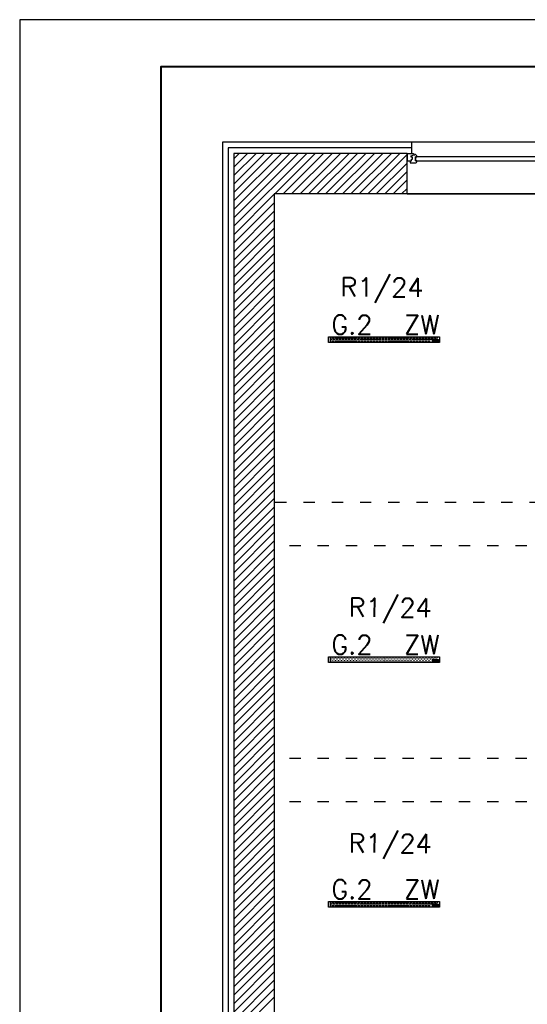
# Model space of a CAD drawing. Header units: millimetres. Extents: x 22250 to 51280, y -5012 to 7692.
# Tile 24 of 182: x 37485 to 38024, y -845 to 202. Entities that reach past the tile are written whole.
import ezdxf
from ezdxf.enums import TextEntityAlignment as Align

# ---------------------------------------------------------------- set-up
doc = ezdxf.new("R2010")
doc.units = ezdxf.units.MM
doc.linetypes.add('ACAD_ISO03W100', pattern=[30, 12, -18])
for name, color, linetype in [('_BI_LOGO', 140, 'Continuous'), ('_BI_OSW_OPIS', 140, 'Continuous'), ('_BI_OSW_OPRAWY', 140, 'Continuous'), ('E_podklad', 252, 'Continuous')]:
    doc.layers.add(name, color=color, linetype=linetype)
doc.layers.add('E_Obwody', color=3, linetype='Continuous', lineweight=13)
doc.styles.add('romans', font='romans.shx')
doc.styles.get("Standard").update_dxf_attribs({"font": 'arial.ttf'})
doc.linetypes.add('BATTING', pattern='A,0.0001,-0.1,[134,ltypeshp.shx,S=0.1,R=0,X=-0.1,Y=0],-0.2,[134,ltypeshp.shx,S=0.1,R=180,X=0.1,Y=0],-0.1', length=0.4001)

# ---------------------------------------------------------------- blocks, each defined once
blk = doc.blocks.new('BI_LOGO')
at = {"layer": '_BI_LOGO', "linetype": 'Continuous'}
for p, q in [((0, 2.2), (6.4, 2.2)), ((0, 0), (0, 2.2)), ((6.4, 0), (0, 0)), ((0.2, 0.6), (0.2, 1.9)), ((0.2, 1.9), (0.7, 1.9)), ((0.8, 0.6), (0.2, 0.6)), ((0.5, 1.7), (0.8, 1.7)), ((0.5, 1.4), (0.5, 1.7)), ((0.8, 1.4), (0.5, 1.4)), ((0.5, 1.2), (0.8, 1.2)), ((0.5, 0.8), (0.5, 1.2)), ((0.8, 0.8), (0.5, 0.8)), ((0.7, 1.9), (0.8, 1.9)), ((0.8, 1.9), (0.8, 1.9)), ((0.8, 1.9), (0.9, 1.9)), ((0.8, 1.7), (0.8, 1.7)), ((0.8, 1.7), (0.9, 1.7)), ((0.9, 1.4), (0.8, 1.4)), ((0.8, 1.4), (0.8, 1.4)), ((0.8, 1.2), (0.9, 1.2)), ((0.9, 0.8), (0.8, 0.8)), ((0.9, 0.6), (0.8, 0.6)), ((0.8, 0.6), (0.8, 0.6)), ((0.9, 1.9), (0.9, 1.9)), ((0.9, 1.9), (1, 1.9)), ((0.9, 1.7), (0.9, 1.6)), ((0.9, 1.6), (0.9, 1.6)), ((0.9, 1.6), (0.9, 1.6)), ((0.9, 1.6), (1, 1.6)), ((1, 1.5), (0.9, 1.5)), ((0.9, 1.5), (0.9, 1.4)), ((0.9, 1.4), (0.9, 1.4)), ((0.9, 1.4), (0.9, 1.4)), ((0.9, 1.2), (0.9, 1.1)), ((0.9, 1.1), (0.9, 1.1)), ((0.9, 1.1), (0.9, 1.1)), ((0.9, 1.1), (1, 1.1)), ((1, 0.9), (0.9, 0.9)), ((0.9, 0.9), (0.9, 0.8)), ((0.9, 0.8), (0.9, 0.8)), ((0.9, 0.8), (0.9, 0.8)), ((1, 0.6), (0.9, 0.6)), ((0.9, 0.6), (0.9, 0.6)), ((0.9, 0.6), (0.9, 0.6)), ((1, 1.9), (1, 1.9)), ((1, 1.9), (1.1, 1.9)), ((1, 1.6), (1, 1.6)), ((1, 1.6), (1, 1.5)), ((1, 1.5), (1, 1.5)), ((1, 1.5), (1, 1.5)), ((1, 1.5), (1, 1.5)), ((1, 1.1), (1, 1.1)), ((1, 1.1), (1, 1.1)), ((1, 1.1), (1, 1)), ((1, 1), (1, 1)), ((1, 1), (1, 1)), ((1, 1), (1, 0.9)), ((1, 0.9), (1, 0.9)), ((1, 0.9), (1, 0.9)), ((1, 0.9), (1, 0.9)), ((1.1, 0.6), (1, 0.6)), ((1, 0.6), (1, 0.6)), ((1.1, 1.9), (1.1, 1.9)), ((1.1, 1.9), (1.1, 1.8)), ((1.1, 1.8), (1.2, 1.8)), ((1.2, 1.4), (1.1, 1.3)), ((1.1, 1.3), (1.1, 1.3)), ((1.1, 1.3), (1.1, 1.3)), ((1.1, 1.3), (1.1, 1.3)), ((1.1, 1.3), (1.2, 1.2)), ((1.2, 0.7), (1.1, 0.7)), ((1.1, 0.7), (1.1, 0.6)), ((1.2, 1.8), (1.2, 1.8)), ((1.2, 1.8), (1.2, 1.7)), ((1.2, 1.7), (1.2, 1.7)), ((1.2, 1.7), (1.2, 1.6)), ((1.2, 1.6), (1.2, 1.6)), ((1.2, 1.6), (1.2, 1.5)), ((1.2, 1.5), (1.2, 1.5)), ((1.2, 1.5), (1.2, 1.5)), ((1.2, 1.5), (1.2, 1.4)), ((1.2, 1.4), (1.2, 1.4)), ((1.2, 1.4), (1.2, 1.4)), ((1.2, 1.2), (1.2, 1.2)), ((1.2, 1.2), (1.2, 1.2)), ((1.2, 1.2), (1.3, 1.1)), ((1.3, 0.8), (1.2, 0.8)), ((1.2, 0.8), (1.2, 0.7)), ((1.2, 0.7), (1.2, 0.7)), ((1.3, 1.3), (1.3, 1.4)), ((1.3, 1.4), (1.4, 1.4)), ((1.3, 1.2), (1.3, 1.3)), ((1.3, 1.3), (1.3, 1.3)), ((1.3, 1.1), (1.3, 1.2)), ((1.3, 1.2), (1.3, 1.2)), ((1.3, 1), (1.3, 1.1)), ((1.3, 1.1), (1.3, 1.1)), ((1.3, 1.1), (1.3, 1.1)), ((1.3, 1.1), (1.3, 1.1)), ((1.3, 0.9), (1.3, 1)), ((1.3, 1), (1.3, 1)), ((1.3, 0.8), (1.3, 0.9)), ((1.3, 0.9), (1.3, 0.9)), ((1.3, 0.9), (1.3, 0.9)), ((1.3, 0.9), (1.3, 0.8)), ((1.4, 0.7), (1.3, 0.8)), ((1.3, 0.8), (1.3, 0.8)), ((1.3, 0.8), (1.3, 0.8)), ((1.4, 1.4), (1.4, 1.5)), ((1.4, 1.5), (1.5, 1.5)), ((1.4, 1.4), (1.4, 1.4)), ((1.4, 0.6), (1.4, 0.7)), ((1.4, 0.7), (1.4, 0.7)), ((1.4, 0.7), (1.4, 0.7)), ((1.5, 0.6), (1.4, 0.6)), ((1.5, 1.5), (1.6, 1.6)), ((1.5, 1.5), (1.5, 1.5)), ((2.2, 1), (1.5, 1)), ((1.5, 1), (1.5, 0.9)), ((1.5, 0.9), (1.6, 0.9)), ((1.6, 0.6), (1.5, 0.6)), ((1.5, 0.6), (1.5, 0.6)), ((1.5, 0.6), (1.5, 0.6)), ((1.6, 1.6), (1.6, 1.6)), ((1.6, 1.6), (1.6, 1.6)), ((1.6, 1.6), (1.7, 1.6)), ((1.7, 1.3), (1.6, 1.3)), ((1.6, 1.3), (1.6, 1.3)), ((1.6, 1.3), (1.6, 1.2)), ((1.6, 1.2), (1.9, 1.2)), ((1.6, 1.2), (1.6, 1.2)), ((1.6, 0.9), (1.6, 0.8)), ((1.6, 0.8), (1.6, 0.8)), ((1.6, 0.8), (1.6, 0.8)), ((1.6, 0.8), (1.7, 0.8)), ((1.6, 0.5), (1.6, 0.6)), ((1.7, 0.5), (1.6, 0.5)), ((1.7, 1.6), (1.7, 1.6)), ((1.7, 1.6), (1.8, 1.6)), ((1.8, 1.4), (1.7, 1.4)), ((1.7, 1.4), (1.7, 1.4)), ((1.7, 1.4), (1.7, 1.3)), ((1.7, 0.8), (1.7, 0.8)), ((1.7, 0.8), (1.8, 0.8)), ((1.8, 0.5), (1.7, 0.5)), ((1.7, 0.5), (1.7, 0.5)), ((1.8, 1.6), (1.8, 1.6)), ((1.8, 1.6), (1.9, 1.6)), ((1.8, 1.3), (1.8, 1.4)), ((1.9, 1.3), (1.8, 1.3)), ((1.8, 0.8), (1.8, 0.8)), ((1.8, 0.8), (1.8, 0.8)), ((1.8, 0.8), (1.9, 0.8)), ((1.9, 0.5), (1.8, 0.5)), ((1.8, 0.5), (1.8, 0.5)), ((1.9, 1.6), (1.9, 1.6)), ((1.9, 1.6), (2, 1.5)), ((1.9, 1.2), (1.9, 1.3)), ((1.9, 1.3), (1.9, 1.3)), ((1.9, 1.2), (1.9, 1.2)), ((1.9, 0.8), (1.9, 0.9)), ((1.9, 0.9), (2.2, 0.9)), ((1.9, 0.8), (1.9, 0.8)), ((1.9, 0.8), (1.9, 0.8)), ((2, 0.6), (1.9, 0.6)), ((1.9, 0.6), (1.9, 0.6)), ((1.9, 0.6), (1.9, 0.5)), ((2, 1.5), (2, 1.5)), ((2, 1.5), (2, 1.5)), ((2, 1.5), (2.1, 1.5)), ((2.1, 0.6), (2, 0.6)), ((2, 0.6), (2, 0.6)), ((2.1, 1.5), (2.1, 1.4)), ((2.1, 1.4), (2.1, 1.4)), ((2.1, 1.4), (2.2, 1.3)), ((2.2, 0.8), (2.1, 0.7)), ((2.1, 0.7), (2.1, 0.7)), ((2.1, 0.7), (2.1, 0.6)), ((2.2, 1.3), (2.2, 1.4)), ((2.2, 1.4), (2.3, 1.4)), ((2.2, 1.3), (2.2, 1.3)), ((2.2, 1.3), (2.2, 1.3)), ((2.2, 1.3), (2.2, 1.2)), ((2.2, 1.2), (2.2, 1.3)), ((2.2, 1.3), (2.2, 1.3)), ((2.2, 1.1), (2.2, 1.2)), ((2.2, 1.2), (2.2, 1.2)), ((2.2, 1), (2.2, 1.1)), ((2.2, 1.1), (2.2, 1.1)), ((2.2, 1.1), (2.2, 1.1)), ((2.2, 0.9), (2.2, 1)), ((2.2, 1), (2.2, 1)), ((2.2, 0.9), (2.2, 0.8)), ((2.2, 0.8), (2.2, 0.9)), ((2.2, 0.9), (2.2, 0.9)), ((2.2, 0.8), (2.2, 0.8)), ((2.3, 0.7), (2.2, 0.8)), ((2.2, 0.8), (2.2, 0.8)), ((2.2, 0.5), (2.5, 0.5)), ((2.2, 0.4), (2.2, 0.5)), ((2.2, 0.3), (2.2, 0.4)), ((2.2, 0.4), (2.2, 0.4)), ((2.3, 0.3), (2.2, 0.3)), ((2.2, 0.3), (2.2, 0.3)), ((2.3, 1.4), (2.3, 1.5)), ((2.3, 1.5), (2.3, 1.5)), ((2.3, 1.5), (2.4, 1.5)), ((2.3, 1.4), (2.3, 1.4)), ((2.4, 0.6), (2.3, 0.7)), ((2.3, 0.7), (2.3, 0.7)), ((2.3, 0.7), (2.3, 0.7)), ((2.3, 0.2), (2.3, 0.3)), ((2.3, 0.3), (2.3, 0.3)), ((2.4, 0.2), (2.3, 0.2)), ((2.4, 1.5), (2.4, 1.6)), ((2.4, 1.6), (2.5, 1.6)), ((2.5, 0.6), (2.4, 0.6)), ((2.4, 0.6), (2.4, 0.6)), ((2.4, 0.6), (2.4, 0.6)), ((2.5, 0.2), (2.4, 0.2)), ((2.4, 0.2), (2.4, 0.2)), ((2.4, 0.2), (2.4, 0.2)), ((2.5, 1.6), (2.5, 1.6)), ((2.5, 1.6), (2.6, 1.6)), ((2.6, 1.3), (2.5, 1.3)), ((2.5, 1.3), (2.5, 1.3)), ((2.5, 1.3), (2.5, 1.3)), ((2.5, 1.3), (2.5, 1.2)), ((2.5, 1.2), (2.5, 1.2)), ((2.5, 1.2), (2.5, 1.1)), ((2.5, 1.1), (2.5, 1.1)), ((2.5, 1.1), (2.5, 1)), ((2.5, 1), (2.5, 1)), ((2.5, 1), (2.5, 1)), ((2.5, 1), (2.5, 0.9)), ((2.5, 0.9), (2.5, 0.9)), ((2.5, 0.9), (2.5, 0.9)), ((2.5, 0.9), (2.5, 0.8)), ((2.5, 0.8), (2.6, 0.8)), ((2.6, 0.6), (2.5, 0.6)), ((2.5, 0.6), (2.5, 0.6)), ((2.5, 0.5), (2.5, 0.4)), ((2.5, 0.4), (2.5, 0.4)), ((2.5, 0.4), (2.5, 0.4)), ((2.5, 0.4), (2.6, 0.4)), ((2.6, 0.2), (2.5, 0.2)), ((2.5, 0.2), (2.5, 0.2)), ((2.5, 0.2), (2.5, 0.2)), ((2.6, 1.6), (2.6, 1.6)), ((2.6, 1.6), (2.7, 1.6)), ((2.7, 1.3), (2.6, 1.3)), ((2.6, 1.3), (2.6, 1.3)), ((2.6, 1.3), (2.6, 1.3)), ((2.6, 0.8), (2.6, 0.8)), ((2.6, 0.8), (2.7, 0.8)), ((2.7, 0.6), (2.6, 0.6)), ((2.6, 0.6), (2.6, 0.6)), ((2.6, 0.6), (2.6, 0.6)), ((2.6, 0.4), (2.6, 0.4)), ((2.6, 0.4), (2.7, 0.4)), ((2.7, 0.2), (2.6, 0.2)), ((2.6, 0.2), (2.6, 0.2)), ((2.7, 1.6), (2.8, 1.6)), ((2.8, 1.3), (2.7, 1.3)), ((2.7, 1.3), (2.7, 1.3)), ((2.7, 0.8), (2.7, 0.8)), ((2.7, 0.8), (2.8, 0.8)), ((2.8, 0.6), (2.7, 0.6)), ((2.7, 0.6), (2.7, 0.6)), ((2.7, 0.4), (2.7, 0.4)), ((2.7, 0.4), (2.7, 0.4)), ((2.7, 0.4), (2.8, 0.4)), ((2.8, 0.2), (2.7, 0.2)), ((2.7, 0.2), (2.7, 0.2)), ((2.8, 1.6), (2.8, 1.5)), ((2.8, 1.5), (2.8, 1.5)), ((2.8, 1.5), (2.9, 1.4)), ((2.8, 1.2), (2.8, 1.3)), ((2.8, 1.3), (2.8, 1.3)), ((2.8, 1.3), (2.8, 1.3)), ((2.9, 1.2), (2.8, 1.2)), ((2.8, 0.9), (2.9, 1)), ((2.8, 0.8), (2.8, 0.9)), ((2.8, 0.9), (2.8, 0.9)), ((2.8, 0.8), (2.8, 0.8)), ((2.9, 0.7), (2.8, 0.6)), ((2.8, 0.6), (2.8, 0.6)), ((2.8, 0.6), (2.8, 0.6)), ((2.8, 0.4), (2.8, 0.5)), ((2.8, 0.5), (2.9, 0.5)), ((2.8, 0.4), (2.8, 0.4)), ((2.8, 0.4), (2.8, 0.4)), ((2.9, 0.2), (2.8, 0.2)), ((2.8, 0.2), (2.8, 0.2)), ((2.9, 1.4), (2.9, 1.6)), ((2.9, 1.6), (3.1, 1.6)), ((2.9, 1.1), (2.9, 1.2)), ((2.9, 1), (2.9, 1.1)), ((2.9, 1.1), (2.9, 1.1)), ((2.9, 1), (2.9, 1)), ((2.9, 0.6), (2.9, 0.7)), ((2.9, 0.5), (2.9, 0.6)), ((2.9, 0.5), (2.9, 0.5)), ((3, 0.2), (2.9, 0.2)), ((2.9, 0.2), (2.9, 0.2)), ((2.9, 0.2), (2.9, 0.2)), ((3.1, 0.3), (3, 0.3)), ((3, 0.3), (3, 0.3)), ((3, 0.3), (3, 0.2)), ((3.1, 1.6), (3.1, 0.7)), ((3.1, 0.7), (3.1, 0.7)), ((3.1, 0.7), (3.1, 0.6)), ((3.1, 0.6), (3.1, 0.6)), ((3.1, 0.6), (3.1, 0.5)), ((3.1, 0.5), (3.1, 0.5)), ((3.1, 0.5), (3.1, 0.4)), ((3.1, 0.4), (3.1, 0.4)), ((3.1, 0.4), (3.1, 0.3)), ((3.2, 0.6), (3.2, 1.9)), ((3.2, 1.9), (3.5, 1.9)), ((3.5, 0.6), (3.2, 0.6)), ((3.5, 1.9), (3.5, 1.5)), ((3.5, 1.5), (3.5, 1.5)), ((3.5, 1.5), (3.5, 1.5)), ((3.5, 1.5), (3.6, 1.5)), ((3.6, 1.3), (3.5, 1.3)), ((3.5, 1.3), (3.5, 1.2)), ((3.5, 1.2), (3.5, 1.2)), ((3.5, 1.2), (3.5, 1.2)), ((3.5, 1.2), (3.5, 1.1)), ((3.5, 1.1), (3.5, 1.1)), ((3.5, 1.1), (3.5, 0.6)), ((3.6, 1.5), (3.6, 1.6)), ((3.6, 1.6), (3.7, 1.6)), ((3.6, 1.5), (3.6, 1.5)), ((3.7, 1.4), (3.6, 1.3)), ((3.6, 1.3), (3.6, 1.3)), ((3.6, 1.3), (3.6, 1.3)), ((3.7, 1.6), (3.7, 1.6)), ((3.7, 1.6), (3.8, 1.6)), ((3.7, 1.3), (3.7, 1.4)), ((3.8, 1.3), (3.7, 1.3)), ((3.8, 1.6), (3.8, 1.6)), ((3.8, 1.6), (3.9, 1.6)), ((3.8, 1.2), (3.8, 1.3)), ((3.8, 1.3), (3.8, 1.3)), ((3.8, 1.3), (3.8, 1.3)), ((3.8, 1.3), (3.8, 1.3)), ((3.8, 1.1), (3.8, 1.2)), ((3.8, 1.2), (3.8, 1.2)), ((3.8, 0.6), (3.8, 1.1)), ((3.8, 1.1), (3.8, 1.1)), ((4.1, 0.6), (3.8, 0.6)), ((3.9, 1.6), (3.9, 1.6)), ((3.9, 1.6), (3.9, 1.6)), ((3.9, 1.6), (4, 1.5)), ((4, 1.5), (4, 1.5)), ((4, 1.5), (4, 1.5)), ((4, 1.5), (4.1, 1.4)), ((4.1, 1.4), (4.1, 1.4)), ((4.1, 1.4), (4.1, 1.4)), ((4.1, 1.4), (4.1, 1.3)), ((4.1, 1.3), (4.1, 1.3)), ((4.1, 1.3), (4.1, 1.2)), ((4.1, 1.1), (4.2, 1.2)), ((4.1, 1.2), (4.1, 1.2)), ((4.1, 1.2), (4.1, 0.6)), ((4.1, 1), (4.1, 1.1)), ((4.1, 1.1), (4.1, 1.1)), ((4.1, 0.9), (4.1, 1)), ((4.1, 1), (4.1, 1)), ((4.1, 1), (4.1, 1)), ((4.2, 0.9), (4.1, 0.9)), ((4.2, 1.3), (4.2, 1.4)), ((4.2, 1.4), (4.2, 1.4)), ((4.2, 1.4), (4.3, 1.4)), ((4.2, 1.2), (4.2, 1.3)), ((4.2, 1.3), (4.2, 1.3)), ((4.2, 1.2), (4.2, 1.2)), ((4.2, 0.8), (4.2, 0.9)), ((4.2, 0.7), (4.2, 0.8)), ((4.2, 0.8), (4.2, 0.8)), ((4.2, 0.8), (4.2, 0.8)), ((4.3, 0.7), (4.2, 0.7)), ((4.2, 0.7), (4.2, 0.7)), ((4.3, 1.4), (4.3, 1.5)), ((4.3, 1.5), (4.4, 1.5)), ((4.3, 0.6), (4.3, 0.7)), ((4.4, 0.6), (4.3, 0.6)), ((4.3, 0.6), (4.3, 0.6)), ((4.4, 1.5), (4.4, 1.5)), ((4.4, 1.5), (4.5, 1.6)), ((4.4, 1.5), (4.4, 1.5)), ((4.5, 1.3), (4.4, 1.2)), ((4.4, 1.2), (4.8, 1.2)), ((4.4, 1.2), (4.4, 1.2)), ((5.1, 1), (4.4, 1)), ((4.4, 1), (4.4, 0.9)), ((4.4, 0.9), (4.4, 0.9)), ((4.4, 0.9), (4.5, 0.8)), ((4.5, 0.6), (4.4, 0.6)), ((4.4, 0.6), (4.4, 0.6)), ((4.5, 1.6), (4.5, 1.6)), ((4.5, 1.6), (4.6, 1.6)), ((4.6, 1.4), (4.5, 1.3)), ((4.5, 1.3), (4.5, 1.3)), ((4.5, 1.3), (4.5, 1.3)), ((4.5, 0.8), (4.5, 0.8)), ((4.5, 0.8), (4.5, 0.8)), ((4.5, 0.8), (4.6, 0.8)), ((4.5, 0.5), (4.5, 0.6)), ((4.6, 0.5), (4.5, 0.5)), ((4.5, 0.5), (4.5, 0.5)), ((4.6, 1.6), (4.6, 1.6)), ((4.6, 1.6), (4.7, 1.6)), ((4.7, 1.4), (4.6, 1.4)), ((4.6, 1.4), (4.6, 1.4)), ((4.6, 0.8), (4.6, 0.7)), ((4.6, 0.7), (4.7, 0.8)), ((4.6, 0.7), (4.6, 0.7)), ((4.7, 0.5), (4.6, 0.5)), ((4.6, 0.5), (4.6, 0.5)), ((4.7, 1.6), (4.7, 1.6)), ((4.7, 1.6), (4.8, 1.6)), ((4.7, 1.3), (4.7, 1.4)), ((4.8, 1.3), (4.7, 1.3)), ((4.7, 1.3), (4.7, 1.3)), ((4.7, 0.8), (4.7, 0.8)), ((4.7, 0.8), (4.7, 0.8)), ((4.7, 0.8), (4.8, 0.8)), ((4.8, 0.5), (4.7, 0.5)), ((4.7, 0.5), (4.7, 0.5)), ((4.8, 1.6), (4.8, 1.5)), ((4.8, 1.5), (4.8, 1.5)), ((4.8, 1.5), (4.9, 1.5)), ((4.8, 1.2), (4.8, 1.3)), ((4.8, 1.2), (4.8, 1.2)), ((4.8, 0.8), (4.8, 0.9)), ((4.8, 0.9), (5.1, 0.9)), ((4.8, 0.8), (4.8, 0.8)), ((4.9, 0.6), (4.8, 0.6)), ((4.8, 0.6), (4.8, 0.5)), ((4.9, 1.5), (4.9, 1.5)), ((4.9, 1.5), (5, 1.4)), ((5, 0.6), (4.9, 0.6)), ((4.9, 0.6), (4.9, 0.6)), ((5, 1.4), (5, 1.4)), ((5, 1.4), (5, 1.4)), ((5, 1.4), (5, 1.3)), ((5, 1.3), (5, 1.3)), ((5, 1.3), (5.1, 1.2)), ((5.1, 0.8), (5, 0.8)), ((5, 0.8), (5, 0.7)), ((5, 0.7), (5, 0.7)), ((5, 0.7), (5, 0.6)), ((5.1, 0.6), (5.1, 1.9)), ((5.1, 1.9), (5.4, 1.9)), ((5.1, 1.2), (5.1, 1.2)), ((5.1, 1.2), (5.1, 1.2)), ((5.1, 1.2), (5.1, 1.1)), ((5.1, 1.1), (5.1, 1.1)), ((5.1, 1.1), (5.1, 1)), ((5.1, 1), (5.1, 1)), ((5.1, 0.9), (5.1, 0.8)), ((5.4, 0.6), (5.1, 0.6)), ((5.4, 1.9), (5.4, 0.6)), ((5.5, 0.5), (5.5, 1.9)), ((5.5, 1.9), (5.7, 1.9)), ((5.7, 0.5), (5.5, 0.5)), ((5.7, 1.9), (5.7, 0.5)), ((5.8, 1.7), (5.8, 1.9)), ((5.8, 1.9), (6.1, 1.9)), ((6.1, 1.7), (5.8, 1.7)), ((5.8, 0.6), (5.8, 1.6)), ((5.8, 1.6), (6.1, 1.6)), ((6.1, 0.6), (5.8, 0.6)), ((6.1, 1.9), (6.1, 1.7)), ((6.1, 1.6), (6.1, 0.6)), ((6.4, 2.2), (6.4, 0))]:
    blk.add_line(p, q, dxfattribs=at)
blk = doc.blocks.new('G.2')
at = {"layer": '_BI_OSW_OPRAWY'}
h = blk.add_hatch(dxfattribs=at)
h.set_pattern_fill('DOTS', color=256)
h.set_pattern_definition([(0, (-249.5286, -5010), (0.79375, 1.5875), [0, -1.5875])])
h.paths.add_polyline_path([(56.9, 3), (-56.9, 3), (-56.9, -3), (56.9, -3)])
h.paths.add_polyline_path([(49.5, 0.2), (55.9, 0.2), (55.9, -2), (49.5, -2)], flags=16)
h.paths.add_polyline_path([(50.8, -0.9), (50.8, -0.9), (50.8, -0.8)], flags=0)
h.paths.add_polyline_path([(50.8, -1.1), (50.8, -1.1), (50.8, -1.1)], flags=0)
h.paths.add_polyline_path([(49.7, -0.1), (50.3, -0.1), (50.5, -0.1), (50.6, -0.1), (50.7, -0.2), (50.8, -0.4), (50.8, -0.6), (50.7, -0.7), (50.6, -0.7), (50.7, -0.8), (50.8, -0.8), (50.8, -0.9), (50.8, -0.7), (50.9, -0.6), (51, -0.5), (51.1, -0.4), (51.3, -0.4), (51.4, -0.4), (51.6, -0.5), (51.7, -0.7), (51.7, -0.7), (51.8, -0.6), (51.9, -0.5), (52, -0.4), (52.1, -0.4), (52.3, -0.4), (52.4, -0.5), (52.4, -0.4), (52.7, -0.4), (52.7, -1.3), (52.7, -1.3), (52.7, -1.4), (52.7, -1.5), (52.6, -1.6), (52.5, -1.8), (52.4, -1.8), (52.2, -1.8), (52.1, -1.8), (52, -1.8), (51.8, -1.8), (51.8, -1.7), (51.8, -1.7), (51.7, -1.6), (51.7, -1.5), (52, -1.5), (52, -1.6), (52.1, -1.6), (52.1, -1.6), (52.1, -1.6), (52.2, -1.6), (52.2, -1.6), (52.2, -1.6), (52.3, -1.6), (52.3, -1.6), (52.3, -1.6), (52.4, -1.6), (52.4, -1.5), (52.4, -1.5), (52.4, -1.5), (52.4, -1.4), (52.4, -1.4), (52.2, -1.4), (52.1, -1.4), (51.9, -1.4), (51.8, -1.3), (51.7, -1.1), (51.7, -1.3), (51.6, -1.4), (51.4, -1.5), (51.3, -1.5), (51.1, -1.4), (50.9, -1.4), (50.8, -1.2), (50.8, -1.1), (50.8, -1.2), (50.7, -1.3), (50.5, -1.4), (50.4, -1.4), (50.3, -1.4), (49.7, -1.4)], flags=0)
h.paths.add_polyline_path([(50, -0.3), (50.4, -0.3), (50.5, -0.4), (50.5, -0.6), (50.4, -0.6), (50, -0.6)], flags=0)
h.paths.add_polyline_path([(50, -0.8), (50.4, -0.8), (50.5, -0.9), (50.5, -1.1), (50.4, -1.2), (50, -1.2)], flags=0)
h.paths.add_polyline_path([(50.7, -0.7), (50.7, -0.6), (50.7, -0.6), (50.7, -0.6)], flags=0)
h.paths.add_polyline_path([(50.8, -0.4), (50.8, -0.3), (50.7, -0.2), (50.8, -0.3)], flags=0)
h.paths.add_polyline_path([(50.6, -0.1), (50.6, -0.1), (50.5, -0.1), (50.5, -0.1)], flags=0)
h.paths.add_polyline_path([(50.5, -0.5), (50.5, -0.4), (50.5, -0.5), (50.5, -0.6), (50.5, -0.5)], flags=0)
h.paths.add_polyline_path([(50.5, -0.5), (50.5, -0.4), (50.4, -0.4), (50.5, -0.4)], flags=0)
h.paths.add_polyline_path([(50.4, -1.4), (50.5, -1.4), (50.5, -1.4), (50.4, -1.4)], flags=0)
h.paths.add_polyline_path([(50.5, -1.1), (50.5, -1.1), (50.5, -1.2), (50.5, -1.1)], flags=0)
h.paths.add_polyline_path([(50.4, -0.8), (50.5, -0.9), (50.5, -0.9), (50.5, -0.9)], flags=0)
h.paths.add_polyline_path([(52.2, -0.4), (52.3, -0.5), (52.3, -0.5), (52.3, -0.4), (52.2, -0.4), (52, -0.4), (52, -0.4), (52.1, -0.4)], flags=0)
h.paths.add_polyline_path([(51.8, -0.6), (51.8, -0.5), (51.9, -0.5), (51.8, -0.5)], flags=0)
h.paths.add_polyline_path([(51.7, -0.6), (51.7, -0.8), (51.7, -0.8), (51.7, -0.8), (51.7, -0.9), (51.7, -0.9), (51.7, -0.9), (51.7, -1), (51.7, -1), (51.7, -1.1), (51.7, -1.1), (51.8, -1.2), (51.8, -1.3), (51.8, -1.2), (51.7, -1.1), (51.4, -1.1), (51.4, -1.2), (51.3, -1.3), (51.1, -1.2), (51.1, -1.1), (51.1, -1), (51.7, -1), (51.7, -0.9), (51.7, -0.8), (51.7, -0.8), (51.7, -0.8), (51.7, -0.7), (51.7, -0.7), (51.6, -0.6), (51.6, -0.5)], flags=0)
h.paths.add_polyline_path([(51.4, -0.4), (51.5, -0.4), (51.4, -0.4), (51.3, -0.4), (51.3, -0.4)], flags=0)
h.paths.add_polyline_path([(51.1, -0.4), (51.1, -0.4), (51, -0.5), (51, -0.5)], flags=0)
h.paths.add_polyline_path([(50.7, -1.3), (50.7, -1.3), (50.8, -1.2), (50.8, -1.1), (50.8, -0.9), (50.8, -0.8), (50.9, -0.6), (50.9, -0.6), (50.9, -0.7), (50.8, -0.7), (50.8, -0.8), (50.8, -0.9), (50.8, -0.9), (50.8, -1), (50.8, -1.1), (50.9, -1.3), (50.9, -1.3), (51, -1.4), (51, -1.4), (51.1, -1.4), (51, -1.4), (50.9, -1.3), (50.8, -1.1), (50.8, -1.2), (50.7, -1.3)], flags=0)
h.paths.add_polyline_path([(51.1, -1.2), (51.2, -1.2), (51.3, -1.2), (51.4, -1.2), (51.4, -1.2), (51.3, -1.3), (51.2, -1.2)], flags=0)
h.paths.add_polyline_path([(51.1, -0.7), (51.3, -0.6), (51.4, -0.7), (51.5, -0.8), (51.1, -0.8)], flags=0)
h.paths.add_polyline_path([(51.4, -0.7), (51.4, -0.7), (51.3, -0.6), (51.3, -0.6)], flags=0)
h.paths.add_polyline_path([(51.3, -1.5), (51.4, -1.5), (51.4, -1.4), (51.5, -1.4), (51.6, -1.4), (51.6, -1.3), (51.7, -1.3), (51.6, -1.4), (51.5, -1.4), (51.3, -1.5)], flags=0)
h.paths.add_polyline_path([(51.9, -1.8), (52, -1.8), (52, -1.8), (51.9, -1.8)], flags=0)
h.paths.add_polyline_path([(52, -1.4), (52, -1.4), (52.1, -1.4), (52, -1.4), (51.9, -1.4)], flags=0)
h.paths.add_polyline_path([(52.2, -0.6), (52.4, -0.7), (52.4, -0.9), (52.4, -1), (52.3, -1.2), (52.2, -1.2), (52.1, -1.2), (52, -1), (52, -0.9), (52, -0.7), (52.1, -0.7)], flags=0)
h.paths.add_polyline_path([(52.2, -1.8), (52.3, -1.8), (52.4, -1.8), (52.3, -1.8)], flags=0)
h.paths.add_polyline_path([(52.2, -1.4), (52.3, -1.4), (52.4, -1.4), (52.3, -1.4)], flags=0)
h.paths.add_polyline_path([(52.5, -1.7), (52.6, -1.7), (52.6, -1.6), (52.7, -1.5), (52.7, -1.5), (52.7, -1.6), (52.6, -1.7)], flags=0)
h.paths.add_polyline_path([(52.7, -0.1), (53, -0.1), (53, -0.5), (53.1, -0.4), (53.3, -0.4), (53.4, -0.4), (53.6, -0.5), (53.6, -0.6), (53.7, -0.8), (53.7, -1.4), (53.4, -1.4), (53.4, -0.9), (53.4, -0.9), (53.4, -0.8), (53.4, -0.8), (53.4, -0.7), (53.3, -0.7), (53.3, -0.7), (53.3, -0.7), (53.3, -0.7), (53.2, -0.6), (53.2, -0.7), (53.1, -0.7), (53.1, -0.7), (53.1, -0.7), (53.1, -0.8), (53, -0.8), (53, -0.8), (53, -0.9), (53, -0.9), (53, -1.4), (52.7, -1.4)], flags=0)
h.paths.add_polyline_path([(53.4, -0.4), (53.4, -0.4), (53.3, -0.4), (53.4, -0.4)], flags=0)
h.paths.add_polyline_path([(53.7, -0.7), (53.7, -0.8), (53.7, -0.7), (53.6, -0.6)], flags=0)
h.paths.add_polyline_path([(53.9, -1), (53.9, -1.1), (54, -1.1), (54, -1.2), (54, -1.2), (54, -1.2), (54.1, -1.2), (54.1, -1.3), (54.2, -1.3), (54.2, -1.2), (54.2, -1.2), (54.3, -1.2), (54.3, -1.2), (54.3, -1.2), (54.3, -1.1), (54.6, -1.1), (54.6, -1)], flags=0)
h.paths.add_polyline_path([(54.6, -0.9), (54.6, -1), (54.6, -0.9), (54.6, -0.9), (54.6, -0.8), (54.6, -0.8), (54.6, -0.8), (54.6, -0.7), (54.6, -0.7), (54.5, -0.6), (54.5, -0.6), (54.5, -0.6), (54.5, -0.5), (54.4, -0.5), (54.4, -0.5), (54.3, -0.4), (54.3, -0.4), (54.2, -0.4), (54.2, -0.4), (54.2, -0.4), (54.1, -0.4), (54.1, -0.4), (54, -0.4), (54, -0.4), (53.9, -0.5), (53.9, -0.5), (53.8, -0.5), (53.8, -0.6), (53.8, -0.6), (53.7, -0.6), (53.7, -0.7), (53.7, -0.7), (53.7, -0.8), (53.7, -0.8), (53.7, -0.9), (53.7, -0.9), (53.7, -1), (53.7, -1), (53.7, -1), (53.7, -1.1), (53.7, -1.1), (53.7, -1.2), (53.7, -1.2), (53.7, -1.2), (53.8, -1.3), (53.8, -1.3), (53.8, -1.3), (53.8, -1.4), (53.9, -1.4), (53.9, -1.4), (53.9, -1.4), (54, -1.4), (54, -1.5), (54.1, -1.5), (54.1, -1.5), (54.2, -1.5), (54.2, -1.5), (54.3, -1.5), (54.3, -1.5), (54.4, -1.4), (54.4, -1.4), (54.4, -1.4), (54.5, -1.4), (54.5, -1.3), (54.5, -1.3), (54.6, -1.2), (54.6, -1.2), (54.6, -1.3), (54.5, -1.4), (54.3, -1.5), (54.1, -1.5), (54, -1.4), (53.8, -1.4), (53.7, -1.2), (53.7, -1.1), (53.7, -0.9), (53.7, -0.7), (53.8, -0.6), (53.9, -0.5), (54, -0.4), (54.2, -0.4), (54.3, -0.4), (54.5, -0.5), (54.6, -0.7), (54.6, -0.8)], flags=0)
h.paths.add_polyline_path([(54, -0.7), (54.2, -0.6), (54.3, -0.7), (54.3, -0.8), (54, -0.8)], flags=0)
h.paths.add_polyline_path([(54.2, -0.7), (54.3, -0.7), (54.2, -0.6), (54.2, -0.6)], flags=0)
h.paths.add_polyline_path([(55, -0.1), (55.3, -0.1), (55.3, -1.5), (55, -1.5)], flags=0)
h.paths.add_polyline_path([(55.4, -0.1), (55.6, -0.1), (55.6, -0.3), (55.4, -0.3)], flags=0)
h.paths.add_polyline_path([(55.4, -0.4), (55.6, -0.4), (55.6, -1.4), (55.4, -1.4)], flags=0)
for p, q in [((-59, -3), (-59, 3)), ((-59, 3), (59, 3)), ((-56.9, -3), (-56.9, 3)), ((59, 3), (59, -3)), ((59, -3), (-59, -3))]:
    blk.add_line(p, q, dxfattribs=at)
blk.add_blockref('BI_LOGO', (51.6, -2), dxfattribs=at)
at = {"layer": '_BI_OSW_OPIS', "style": 'romans'}
blk.add_attdef('G.2', (-56, 6), '', height=20, dxfattribs=at)
blk.add_attdef('ZW', text='', height=20, dxfattribs=at).set_placement((59, 6), align=Align.RIGHT)
blk = doc.blocks.new('*U965')
blk.add_lwpolyline([(-42, 0), (0, 0), (0, 42), (-42, 42)], close=True)
at = {"lineweight": 40}
blk.add_lwpolyline([(-39, 1), (-1, 1), (-1, 41), (-39, 41)], close=True, dxfattribs=at)

msp = doc.modelspace()

# ---------------------------------------------------------------- linework, layer by layer
at = {"layer": 'E_podklad', "ltscale": 2}
for p, q in [((37901.3, 71.4), (37700.3, 71.4)), ((37700.3, 71.4), (37700.3, -886.6)), ((37901.3, 59.4), (37901.3, 71.4)), ((38119.3, 71.4), (37901.3, 71.4)), ((37896.3, 59.4), (37712.3, 59.4)), ((37712.3, 59.4), (37712.3, -881.6)), ((37896.3, 16.4), (37896.3, 59.4)), ((37896.3, 16.4), (37755.3, 16.4)), ((37755.3, 16.4), (37755.3, -881.6)), ((38548.3, 16.4), (37755.3, 16.4)), ((37755.3, 16.4), (37755.3, -854.6)), ((37896.3, 16.4), (38124.3, 16.4))]:
    msp.add_line(p, q, dxfattribs=at)
at = {"layer": 'E_podklad', "linetype": 'BATTING', "ltscale": 14}
for p, q in [((37901.3, 65.4), (37706.3, 65.4)), ((37706.3, 65.4), (37706.3, -886.6))]:
    msp.add_line(p, q, dxfattribs=at)
at = {"layer": 'E_podklad', "linetype": 'Continuous'}
for p, q in [((37712.3, 53.8), (37717.9, 59.4)), ((37712.3, 44.8), (37726.9, 59.4)), ((37712.3, 35.8), (37735.9, 59.4)), ((37712.3, 26.9), (37744.9, 59.4)), ((37712.3, 17.9), (37753.8, 59.4)), ((37712.3, 8.9), (37762.8, 59.4)), ((37712.3, -0.1), (37771.8, 59.4)), ((37712.3, -9.1), (37780.8, 59.4)), ((37712.3, -18), (37789.8, 59.4)), ((37755.7, 16.4), (37798.7, 59.4)), ((37764.7, 16.4), (37807.7, 59.4)), ((37773.7, 16.4), (37816.7, 59.4)), ((37782.7, 16.4), (37825.7, 59.4)), ((37791.7, 16.4), (37834.7, 59.4)), ((37800.6, 16.4), (37843.6, 59.4)), ((37809.6, 16.4), (37852.6, 59.4)), ((37818.6, 16.4), (37861.6, 59.4)), ((37827.6, 16.4), (37870.6, 59.4)), ((37836.6, 16.4), (37879.6, 59.4)), ((37845.5, 16.4), (37888.5, 59.4)), ((37854.5, 16.4), (37896.3, 58.2)), ((37863.5, 16.4), (37896.3, 49.2)), ((37872.5, 16.4), (37896.3, 40.2)), ((37881.5, 16.4), (37896.3, 31.3)), ((37890.4, 16.4), (37896.3, 22.3)), ((37712.3, -27), (37755.3, 16)), ((37712.3, -36), (37755.3, 7)), ((37712.3, -45), (37755.3, -2)), ((37712.3, -54), (37755.3, -11)), ((37712.3, -62.9), (37755.3, -19.9)), ((37712.3, -71.9), (37755.3, -28.9)), ((37712.3, -80.9), (37755.3, -37.9)), ((37712.3, -89.9), (37755.3, -46.9)), ((37712.3, -98.9), (37755.3, -55.9)), ((37712.3, -107.8), (37755.3, -64.8)), ((37712.3, -116.8), (37755.3, -73.8)), ((37712.3, -125.8), (37755.3, -82.8)), ((37712.3, -134.8), (37755.3, -91.8)), ((37712.3, -143.8), (37755.3, -100.8)), ((37712.3, -152.7), (37755.3, -109.7)), ((37712.3, -161.7), (37755.3, -118.7)), ((37712.3, -170.7), (37755.3, -127.7)), ((37712.3, -179.7), (37755.3, -136.7)), ((37712.3, -188.7), (37755.3, -145.7)), ((37712.3, -197.6), (37755.3, -154.6)), ((37712.3, -206.6), (37755.3, -163.6)), ((37712.3, -215.6), (37755.3, -172.6)), ((37712.3, -224.6), (37755.3, -181.6)), ((37712.3, -233.6), (37755.3, -190.6)), ((37712.3, -242.5), (37755.3, -199.5)), ((37712.3, -251.5), (37755.3, -208.5)), ((37712.3, -260.5), (37755.3, -217.5)), ((37712.3, -269.5), (37755.3, -226.5)), ((37712.3, -278.5), (37755.3, -235.5)), ((37712.3, -287.5), (37755.3, -244.5)), ((37712.3, -296.4), (37755.3, -253.4)), ((37712.3, -305.4), (37755.3, -262.4)), ((37712.3, -314.4), (37755.3, -271.4)), ((37712.3, -323.4), (37755.3, -280.4)), ((37712.3, -332.4), (37755.3, -289.4)), ((37712.3, -341.3), (37755.3, -298.3)), ((37712.3, -350.3), (37755.3, -307.3)), ((37712.3, -359.3), (37755.3, -316.3)), ((37712.3, -368.3), (37755.3, -325.3)), ((37712.3, -377.3), (37755.3, -334.3)), ((37712.3, -386.2), (37755.3, -343.2)), ((37712.3, -395.2), (37755.3, -352.2)), ((37712.3, -404.2), (37755.3, -361.2)), ((37712.3, -413.2), (37755.3, -370.2)), ((37712.3, -422.2), (37755.3, -379.2)), ((37712.3, -431.1), (37755.3, -388.1)), ((37712.3, -440.1), (37755.3, -397.1)), ((37712.3, -449.1), (37755.3, -406.1)), ((37712.3, -458.1), (37755.3, -415.1)), ((37712.3, -467.1), (37755.3, -424.1)), ((37712.3, -476), (37755.3, -433)), ((37712.3, -485), (37755.3, -442)), ((37712.3, -494), (37755.3, -451)), ((37712.3, -503), (37755.3, -460)), ((37712.3, -512), (37755.3, -469)), ((37712.3, -520.9), (37755.3, -477.9)), ((37712.3, -529.9), (37755.3, -486.9)), ((37712.3, -538.9), (37755.3, -495.9)), ((37712.3, -547.9), (37755.3, -504.9)), ((37712.3, -556.9), (37755.3, -513.9)), ((37712.3, -565.8), (37755.3, -522.8)), ((37712.3, -574.8), (37755.3, -531.8)), ((37712.3, -583.8), (37755.3, -540.8)), ((37712.3, -592.8), (37755.3, -549.8)), ((37712.3, -601.8), (37755.3, -558.8)), ((37712.3, -610.7), (37755.3, -567.7)), ((37712.3, -619.7), (37755.3, -576.7)), ((37712.3, -628.7), (37755.3, -585.7)), ((37712.3, -637.7), (37755.3, -594.7)), ((37712.3, -646.7), (37755.3, -603.7)), ((37712.3, -655.6), (37755.3, -612.6)), ((37712.3, -664.6), (37755.3, -621.6)), ((37712.3, -673.6), (37755.3, -630.6)), ((37712.3, -682.6), (37755.3, -639.6)), ((37712.3, -691.6), (37755.3, -648.6)), ((37712.3, -700.5), (37755.3, -657.5)), ((37712.3, -709.5), (37755.3, -666.5)), ((37712.3, -718.5), (37755.3, -675.5)), ((37712.3, -727.5), (37755.3, -684.5)), ((37712.3, -736.5), (37755.3, -693.5)), ((37712.3, -745.4), (37755.3, -702.4)), ((37712.3, -754.4), (37755.3, -711.4)), ((37712.3, -763.4), (37755.3, -720.4)), ((37712.3, -772.4), (37755.3, -729.4)), ((37712.3, -781.4), (37755.3, -738.4)), ((37712.3, -790.3), (37755.3, -747.3)), ((37712.3, -799.3), (37755.3, -756.3)), ((37712.3, -808.3), (37755.3, -765.3)), ((37712.3, -817.3), (37755.3, -774.3)), ((37712.3, -826.3), (37755.3, -783.3)), ((37712.3, -835.2), (37755.3, -792.2)), ((37712.3, -844.2), (37755.3, -801.2)), ((37712.3, -853.2), (37755.3, -810.2)), ((37712.3, -862.2), (37755.3, -819.2)), ((37712.3, -871.2), (37755.3, -828.2)), ((37712.3, -880.1), (37755.3, -837.1))]:
    msp.add_line(p, q, dxfattribs=at)
at = {"layer": 'E_podklad'}
for p, q in [((37896.3, 59.4), (37903, 59.4)), ((37896.3, 59.4), (37896.3, 51.4)), ((37900.6, 57), (37903.6, 57.8)), ((37900.6, 55.6), (37900.6, 57)), ((37902, 55.6), (37900.6, 55.6)), ((37900.9, 51.4), (37900.9, 53.3)), ((37900.9, 53.3), (37902, 53.3)), ((37902, 53.3), (37902, 55.6)), ((37903, 59.4), (37903.6, 57.8)), ((37903.6, 57.8), (37904.5, 57.8)), ((37904.5, 57.8), (37904.4, 58.4)), ((37905.1, 51.4), (37905.1, 55.7)), ((37905.1, 55.7), (37906.7, 55.7)), ((37896.3, 51.4), (37899.5, 51.4)), ((37899.5, 51.4), (37899.5, 49.5)), ((37899.5, 51.4), (37900.9, 51.4)), ((37899.5, 49.5), (37905.4, 49.5)), ((37906.7, 51.4), (37905.1, 51.4)), ((37906.7, 50.3), (37906.7, 51.4))]:
    msp.add_line(p, q, dxfattribs=at)
at = {"layer": 'E_podklad', "linetype": 'ACAD_ISO03W100'}
for p, q in [((38548.3, -311.6), (37755.3, -311.6)), ((38533.3, -357.6), (37755.3, -357.6)), ((38533.3, -583.6), (37755.3, -583.6)), ((38533.3, -629.6), (37755.3, -629.6))]:
    msp.add_line(p, q, dxfattribs=at)
at = {"layer": 'E_podklad'}
msp.add_lwpolyline([(38115.6, 55.7), (37905.1, 55.7), (37905.1, 51.4), (38115.6, 51.4)], close=True, dxfattribs=at)
for centre, radius, start, end in [((37904.2, 55.9), 2.51, 356.8105, 86.8105), ((37905.3, 51), 1.5, 273.3553, 335.6854)]:
    msp.add_arc(centre, radius, start, end, dxfattribs=at)

# ---------------------------------------------------------------- block references
at = {"xscale": 50, "yscale": 50, "zscale": 50}
msp.add_blockref('*U965', (39585, -1898.5), dxfattribs=at)
at = {"layer": '_BI_OSW_OPRAWY'}
for p in [(37871.8, -138.6), (37871.8, -478.6), (37871.8, -738.6)]:
    msp.add_blockref('G.2', p, dxfattribs=at).add_auto_attribs({'ZW': 'ZW', 'G.2': 'G.2'})

# ---------------------------------------------------------------- texts
at = {"layer": 'E_Obwody', "linetype": 'Continuous', "lineweight": 20, "char_height": 20, "width": 38.22, "attachment_point": 1, "rotation": 359.5659}
for insert in [(37825.5, -72.4), (37834.2, -412.8), (37834.2, -663.4)]:
    msp.add_mtext('{\\Fsimplex,bigfont|c0;R1/24}', dxfattribs=dict(at, insert=insert))

doc.saveas('drawing.dxf')
